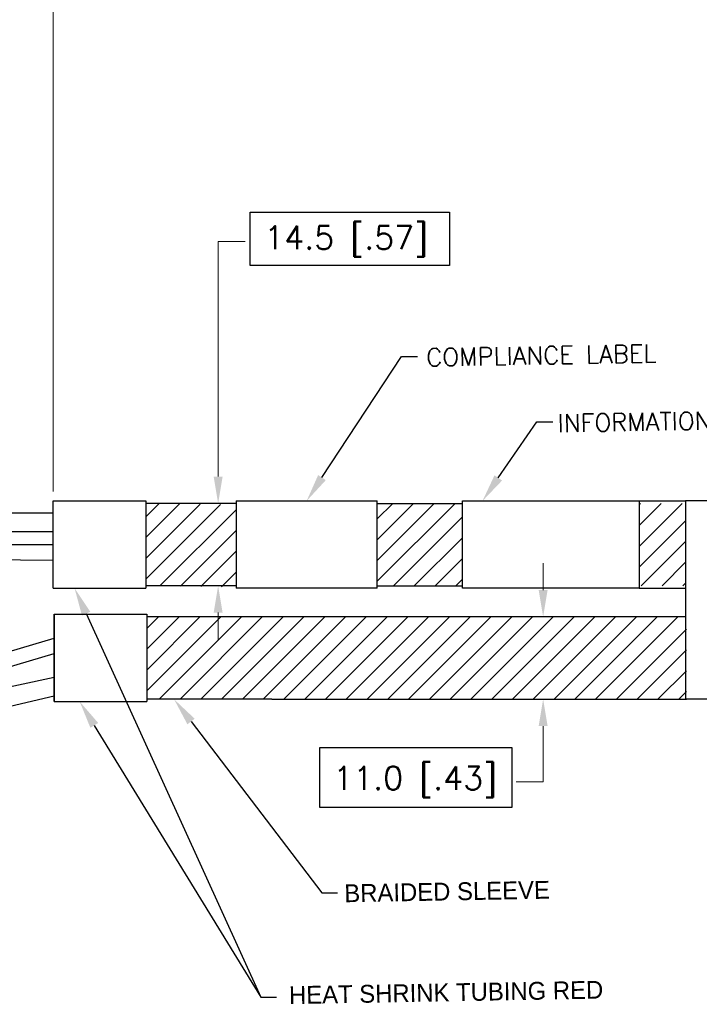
# Model space of a CAD drawing. Header units: millimetres. Extents: x -12 to 851, y -12 to 547.
# Tile 12 of 15: x 392 to 508, y 238 to 406. Entities that reach past the tile are written whole.
import ezdxf
from ezdxf import colors
from ezdxf.entities.mleader import LeaderData, LeaderLine
from ezdxf.math import Vec2, Vec3

# ---------------------------------------------------------------- set-up
doc = ezdxf.new("R2010")
doc.units = ezdxf.units.MM
doc.header["$PDMODE"] = 3
doc.layers.add('AM_5', color=3, linetype='Continuous', lineweight=15)
doc.layers.add('AM_8', color=1, linetype='Continuous', lineweight=15)
doc.styles.add('ROMANS', font='romans.shx')
doc.dimstyles.get("Standard").update_dxf_attribs({"dimtxt": 0.15625, "dimasz": 0.18, "dimexe": 0.125, "dimexo": 0.0625, "dimgap": 0.09, "dimtad": 0, "dimtih": 1, "dimtoh": 1, "dimdec": 3, "dimzin": 4, "dimdsep": 46, "dimtxsty": 'ROMANS', "dimcen": 0.0625, "dimclrd": 256, "dimclre": 256, "dimclrt": 3, "dimadec": 0, "dimazin": 1, "dimtfac": 1, "dimtdec": 3, "dimtofl": 0, "dimtmove": 0, "dimatfit": 1, "dimfxl": 1, "dimtolj": 1, "dimtzin": 0, "dimlwd": -1, "dimlwe": -1, "dimarcsym": 0})

# ---------------------------------------------------------------- blocks, each defined once
blk = doc.blocks.new('*D21')
at = {"layer": 'AM_5', "transparency": 16777216}
for p, q in [((197.65, 373.31), (197.65, 443.36)), ((397.78, 325.32), (397.78, 443.36)), ((202.22, 440.18), (233.26, 440.18)), ((393.21, 440.18), (353.13, 440.18))]:
    blk.add_line(p, q, dxfattribs=at)
for points in [[(202.22, 440.95), (202.22, 439.42), (197.65, 440.18)], [(393.21, 440.95), (393.21, 439.42), (397.78, 440.18)]]:
    blk.add_solid(points, dxfattribs=at)
at = {"layer": 'Defpoints', "color": 0, "transparency": 16777216}
for p in [(197.65, 440.18), (197.65, 371.73), (397.78, 323.73)]:
    blk.add_point(p, dxfattribs=at)
at = {"layer": 'AM_5', "color": 3, "transparency": 16777216, "insert": (293.19, 440.18), "char_height": 3.969, "attachment_point": 5, "style": 'ROMANS'}
blk.add_mtext('\\A1;5X 500.0+50.0/-0 [19.69+1.97/-0] ', dxfattribs=at)
blk = doc.blocks.new('*D17')
at = {"layer": 'AM_5', "transparency": 16777216}
for p, q in [((197.65, 373.31), (197.65, 461.68)), ((602.15, 327.44), (602.15, 461.68)), ((202.22, 458.5), (378.81, 458.5)), ((597.58, 458.5), (420.99, 458.5))]:
    blk.add_line(p, q, dxfattribs=at)
for points in [[(202.22, 459.27), (202.22, 457.74), (197.65, 458.5)], [(597.58, 459.27), (597.58, 457.74), (602.15, 458.5)]]:
    blk.add_solid(points, dxfattribs=at)
at = {"layer": 'Defpoints', "color": 0, "transparency": 16777216}
for p in [(602.15, 458.5), (197.65, 371.73), (602.15, 325.85)]:
    blk.add_point(p, dxfattribs=at)
at = {"layer": 'AM_5', "color": 3, "transparency": 16777216, "insert": (399.9, 458.5), "char_height": 3.969, "attachment_point": 5, "style": 'ROMANS'}
blk.add_mtext('\\A1;SEE TABLE 1', dxfattribs=at)
blk = doc.blocks.new('*D28')
at = {"layer": 'AM_5', "transparency": 16777216}
for p, q in [((425.84, 327.88), (425.84, 367.87)), ((425.84, 367.87), (430.41, 367.87)), ((419.94, 323.31), (429.02, 323.31)), ((419.94, 309.3), (429.02, 309.3)), ((425.84, 304.73), (425.84, 300.16))]:
    blk.add_line(p, q, dxfattribs=at)
for points in [[(425.08, 327.88), (426.6, 327.88), (425.84, 323.31)], [(425.08, 304.73), (426.6, 304.73), (425.84, 309.3)]]:
    blk.add_solid(points, dxfattribs=at)
at = {"layer": 'Defpoints', "color": 0, "transparency": 16777216}
for p in [(418.35, 323.31), (418.35, 309.3), (425.84, 309.3)]:
    blk.add_point(p, dxfattribs=at)
at = {"layer": 'AM_5', "color": 3, "transparency": 16777216, "insert": (447.63, 367.87), "char_height": 3.969, "attachment_point": 5, "style": 'ROMANS'}
blk.add_mtext('\\A1;14.5 [.57]', dxfattribs=at)
blk = doc.blocks.new('*D29')
at = {"layer": 'AM_5', "transparency": 16777216}
for p, q in [((481.13, 308.58), (481.13, 313.15)), ((475.34, 304.01), (484.3, 304.01)), ((475.34, 290), (484.3, 290)), ((481.13, 285.43), (481.13, 275.93)), ((481.13, 275.93), (476.56, 275.93))]:
    blk.add_line(p, q, dxfattribs=at)
for points in [[(480.37, 308.58), (481.89, 308.58), (481.13, 304.01)], [(480.37, 285.43), (481.89, 285.43), (481.13, 290)]]:
    blk.add_solid(points, dxfattribs=at)
at = {"layer": 'Defpoints', "color": 0, "transparency": 16777216}
for p in [(473.75, 304.01), (473.75, 290), (481.13, 290)]:
    blk.add_point(p, dxfattribs=at)
at = {"layer": 'AM_5', "color": 3, "transparency": 16777216, "insert": (459.34, 275.93), "char_height": 3.969, "attachment_point": 5, "style": 'ROMANS'}
blk.add_mtext('\\A1;11.0 [.43]', dxfattribs=at)

msp = doc.modelspace()

# ---------------------------------------------------------------- hatches: boundary and pattern name
at = {"layer": 'AM_8'}
h = msp.add_hatch(dxfattribs=at)
h.set_pattern_fill('_U', color=256, scale=2.5, angle=45, style=0, pattern_type=0)
h.set_pattern_definition([(45, (-37.0063, -23.46), (-1.767767, 1.767767), [])])
h.paths.add_polyline_path([(428.8938, 323.0949), (413.5549, 323.3062), (413.5549, 309.3014), (428.8938, 309.0901)])
h = msp.add_hatch(dxfattribs=at)
h.set_pattern_fill('_U', color=256, scale=2.5, angle=45, style=0, pattern_type=0)
h.set_pattern_definition([(45, (-43.2591, -23.46), (-1.767767, 1.767767), [])])
h.paths.add_polyline_path([(452.8995, 309.3014), (467.3835, 309.3014), (467.3835, 323.3062), (452.8995, 323.3062)])
h = msp.add_hatch(dxfattribs=at)
h.set_pattern_fill('_U', color=256, scale=2.5, angle=45, style=0, pattern_type=0)
h.set_pattern_definition([(45, (-54.1302, -23.46), (-1.767767, 1.767767), [])])
h.paths.add_polyline_path([(497.4541, 323.3062), (497.4541, 309.3014), (505.3679, 309.3014), (505.3679, 323.3062)])
h = msp.add_hatch(dxfattribs=at)
h.set_pattern_fill('_U', color=256, scale=2.5, angle=45, style=0, pattern_type=0)
h.set_pattern_definition([(45, (-37.1517, -42.7704), (-1.767767, 1.767767), [])])
h.paths.add_polyline_path([(505.5335, 303.9957), (413.7204, 303.9957), (413.7204, 289.9909), (505.5335, 289.9909)])

# ---------------------------------------------------------------- linework, layer by layer
for p, q in [((397.7774, 323.7288), (413.5549, 323.7288)), ((397.7774, 323.7288), (413.5549, 323.7288)), ((397.7774, 308.8788), (397.7774, 323.7288)), ((413.5549, 323.7288), (413.5549, 323.3062)), ((428.8938, 323.3062), (413.5549, 323.3062)), ((413.5549, 323.3062), (413.5549, 308.8788)), ((428.8938, 323.7288), (428.8938, 323.3062)), ((428.8938, 323.7288), (452.8995, 323.7288)), ((428.8938, 323.3062), (428.8938, 308.8788)), ((452.8995, 308.8788), (452.8995, 323.7288)), ((452.8995, 323.3062), (467.3835, 323.3062)), ((467.3835, 308.8788), (467.3835, 323.7288)), ((467.3835, 323.7288), (497.4541, 323.7288)), ((497.4541, 323.7288), (497.4541, 308.8788)), ((497.4541, 323.7288), (505.3679, 323.7288)), ((514.3615, 323.7288), (505.3679, 323.7288)), ((505.3679, 323.7288), (505.3679, 290.001)), ((397.7774, 308.8788), (413.5549, 308.8788)), ((397.7774, 308.8788), (413.5549, 308.8788)), ((428.8938, 309.3014), (413.5549, 309.3014)), ((452.8995, 308.8788), (428.8938, 308.8788)), ((452.8995, 309.3014), (467.3835, 309.3014)), ((497.4541, 308.8788), (467.3835, 308.8788)), ((497.4541, 308.8788), (505.3679, 308.8788)), ((397.943, 289.6077), (397.943, 304.4576)), ((397.943, 304.4576), (397.943, 289.6077)), ((397.943, 304.4576), (413.7204, 304.4576)), ((413.7204, 304.4576), (413.7204, 289.6077)), ((413.7204, 304.4576), (413.7204, 289.6077)), ((505.3679, 303.9957), (413.7204, 303.9957)), ((435.0012, 289.9909), (413.7204, 289.9909)), ((435.0012, 289.9909), (505.5335, 289.9909)), ((514.3615, 290.001), (505.3679, 290.001)), ((397.943, 289.6077), (413.7204, 289.6077))]:
    msp.add_line(p, q)
for points in [[(431.3139, 372.8231), (465.2167, 372.8231), (465.2167, 363.7828), (431.3139, 363.7828)], [(443.1671, 281.8043), (475.7917, 281.8043), (475.7917, 271.5716), (443.1671, 271.5716)]]:
    msp.add_lwpolyline(points, close=True)
for points in [[(310.3858, 369.4114), (310.3858, 369.4114, -0.08382251), (332.0139, 365.3723, -0.126205), (343.5299, 357.4436, 0.14018159), (358.1168, 347.9803, -0.20234225), (372.1919, 336.2151, 0.14363897), (384.4756, 323.3062), (387.3562, 321.7188), (397.7774, 321.7188)], [(310.3858, 366.2482), (310.3858, 366.2482, -0.08360265), (330.9239, 362.4034, -0.126205), (341.1454, 355.3659, 0.14018159), (357.1914, 344.9561, -0.20234225), (369.3798, 334.768, 0.14389073), (382.9205, 320.5521), (386.5425, 318.5561), (397.7774, 318.5561)], [(311.108, 331.3566), (311.108, 331.3566, -0.08147985), (338.5327, 326.244, 0.07406431), (357.7441, 322.3687, -0.11316207), (378.895, 316.3655, 0.12614289), (379.1355, 316.3038), (397.7774, 316.3038)], [(311.108, 298.0681), (311.108, 298.0681, 0.08090376), (339.608, 303.3894, -0.07406431), (357.9059, 307.0804, 0.11651171), (381.0213, 313.8067), (397.7774, 313.6701)], [(311.108, 278.3556), (311.108, 278.3556, 0.08066803), (338.5327, 283.4885, -0.07406431), (357.7441, 287.3638, 0.11847199), (388.4178, 297.5364, -0.0672286), (388.5399, 297.5912), (397.943, 300.3722)], [(311.108, 275.193), (311.108, 275.193, 0.08090376), (339.608, 280.5143, -0.07406431), (357.9059, 284.2053, 0.13254317), (389.4185, 295.2112, -0.07678745), (389.5562, 295.2771), (397.943, 297.8073)], [(310.3858, 243.4738), (310.3858, 243.4738, 0.08307325), (330.9239, 247.3291, 0.126205), (341.1454, 254.3666, -0.14018159), (357.1914, 264.7764, 0.20234225), (369.3798, 274.9645, -0.15142128), (385.7583, 291.1631), (397.943, 293.7337)], [(310.3858, 240.3211), (310.3858, 240.3211, 0.08382251), (332.0139, 244.3602, 0.126205), (343.5299, 252.2889, -0.14018159), (358.1168, 261.7522, 0.20234225), (372.1919, 273.5174, -0.16664892), (387.4419, 288.0944, -0.05019275), (387.5366, 288.1271), (397.943, 290.5854)]]:
    msp.add_lwpolyline(points, format="xyb")

# ---------------------------------------------------------------- texts
at = {"char_height": 3.036123, "attachment_point": 7, "rotation": 1.008587, "style": 'ROMANS'}
for s, insert in [('COMPLIANCE LABEL', (461.2718, 346.6223)), ('INFORMATION LABEL', (483.6391, 335.4173))]:
    msp.add_mtext_dynamic_manual_height_columns(s, width=56.592756, gutter_width=0.7812, heights=[0], dxfattribs=dict(at, insert=insert))
at = {"char_height": 3.036123, "attachment_point": 7, "rotation": 1.008587}
for s, width, heights, insert in [('BRAIDED SLEEVE', 56.592756, [0], (447.3302, 255.4264)), ('HEAT SHRINK TUBING RED', 79.975053, [2.3477], (437.9227, 238.1063))]:
    msp.add_mtext_dynamic_manual_height_columns(s, width=width, gutter_width=0.7812, heights=heights, dxfattribs=dict(at, insert=insert))

# ---------------------------------------------------------------- dimensions: what is measured, and where the dimension line sits
at = {"layer": 'AM_5'}
dim = msp.add_linear_dim(base=(602.1512, 458.5036), p1=(197.6536, 371.7268), p2=(602.1512, 325.8511), text='SEE TABLE 1', dimstyle='Standard', override={"dimtxt": 3.969, "dimasz": 4.57, "dimexe": 3.175, "dimexo": 1.5875, "dimgap": 2.286, "dimtp": 0.1, "dimtm": 0.1, "dimtfac": 0.71, "dimtdec": 2, "dimtmove": 1, "dimtzin": 7}, dxfattribs=at)
dim.commit()
dim.dimension.update_dxf_attribs({"geometry": '*D17', "text_midpoint": (399.9024, 458.5036)})
dim = msp.add_linear_dim(base=(197.6536, 440.1848), p1=(397.7774, 323.7288), p2=(197.6536, 371.7268), text='5X 500.0+50.0/-0 [19.69+1.97/-0] ', dimstyle='Standard', override={"dimtxt": 3.969, "dimasz": 4.57, "dimexe": 3.175, "dimexo": 1.5875, "dimgap": 2.286, "dimtp": 0.1, "dimtm": 0.1, "dimtfac": 0.71, "dimtdec": 2, "dimtzin": 7}, dxfattribs=at)
dim.commit()
dim.dimension.update_dxf_attribs({"geometry": '*D21', "text_midpoint": (293.1947, 440.1848), "dimtype": 160})
for base, p1, p2, text, picture, middle in [((425.8415, 309.3014), (418.3496, 323.3062), (418.3496, 309.3014), '14.5 [.57]', '*D28', (447.6285, 367.8689)), ((481.1285, 290.001), (473.7531, 304.0058), (473.7531, 290.001), '11.0 [.43]', '*D29', (459.3415, 275.9323))]:
    dim = msp.add_linear_dim(base=base, p1=p1, p2=p2, angle=90, text=text, dimstyle='Standard', override={"dimtxt": 3.969, "dimasz": 4.57, "dimexe": 3.175, "dimexo": 1.5875, "dimgap": 2.286, "dimtp": 0.1, "dimtm": 0.1, "dimtfac": 0.71, "dimtdec": 2, "dimtzin": 7}, dxfattribs=at)
    dim.commit()
    dim.dimension.update_dxf_attribs({"geometry": picture, "text_midpoint": middle, "dimtype": 160})

# ---------------------------------------------------------------- leaders
ml = msp.add_multileader_mtext('Standard', dxfattribs=at)
ml.set_content('', color=256)
ml.set_leader_properties()
ml.build(insert=Vec2(0, 0))
ml.multileader.update_dxf_attribs({"text_right_attachment_type": 6, "dogleg_length": 0.36, "arrow_head_size": 4.75})
ctx = ml.context
ctx.base_point, ctx.char_height, ctx.arrow_head_size, ctx.landing_gap_size, ctx.plane_origin = Vec3(459.7462, 348.314), 0.18, 4.75, 0.09, Vec3(444.9609, 385.6712)
ctx.right_attachment = 6
notes = []
notes.append((ctx, [(0, (1, 1, 0), (457.0543, 348.314), (1, 0), 2.6919, [(0, [(440.8966, 323.7288)], 0, [])])]))
ctx.mtext.insert, ctx.mtext.flow_direction = Vec3(459.8362, 348.404), 5
ml = msp.add_multileader_mtext('Standard', dxfattribs=at)
ml.set_content('', color=256)
ml.set_leader_properties()
ml.build(insert=Vec2(0, 0))
ml.multileader.update_dxf_attribs({"text_right_attachment_type": 6, "dogleg_length": 0.36, "arrow_head_size": 4.75})
ctx = ml.context
ctx.base_point, ctx.char_height, ctx.arrow_head_size, ctx.landing_gap_size, ctx.plane_origin = Vec3(482.7523, 337.206), 0.18, 4.75, 0.09, Vec3(469.0628, 305.0564)
ctx.right_attachment = 6
notes.append((ctx, [(0, (1, 1, 0), (480.0603, 337.206), (1, 0), 2.6919, [(0, [(470.8152, 323.7288)], 0, [])])]))
ctx.mtext.insert, ctx.mtext.flow_direction = Vec3(482.8423, 337.296), 5
ml = msp.add_multileader_mtext('Standard', dxfattribs=at)
ml.set_content('', color=256)
ml.set_leader_properties()
ml.build(insert=Vec2(0, 0))
ml.multileader.update_dxf_attribs({"text_right_attachment_type": 6, "dogleg_length": 0.36, "arrow_head_size": 4.75})
ctx = ml.context
ctx.base_point, ctx.char_height, ctx.arrow_head_size, ctx.landing_gap_size, ctx.plane_origin = Vec3(435.7902, 239.3421), 0.18, 4.75, 0.09, Vec3(393.4585, 305.0564)
ctx.right_attachment = 6
notes.append((ctx, [(0, (1, 1, 0), (433.0983, 239.3421), (1, 0), 2.6919, [(0, [(401.417, 308.8788)], 0, [])])]))
ctx.mtext.insert, ctx.mtext.flow_direction = Vec3(435.8802, 239.4321), 5
ml = msp.add_multileader_mtext('Standard', dxfattribs=at)
ml.set_content('', color=256)
ml.set_leader_properties()
ml.build(insert=Vec2(0, 0))
ml.multileader.update_dxf_attribs({"text_right_attachment_type": 6, "dogleg_length": 0.36, "arrow_head_size": 4.75})
ctx = ml.context
ctx.base_point, ctx.char_height, ctx.arrow_head_size, ctx.landing_gap_size, ctx.plane_origin = Vec3(446.1686, 257.0837), 0.18, 4.75, 0.09, Vec3(408.904, 305.479)
ctx.right_attachment = 6
notes.append((ctx, [(0, (1, 1, 0), (443.4767, 257.0837), (1, 0), 2.6919, [(0, [(418.3467, 289.9909)], 0, [])])]))
ctx.mtext.insert, ctx.mtext.flow_direction = Vec3(446.2586, 257.1737), 5
ml = msp.add_multileader_mtext('Standard', dxfattribs=at)
ml.set_content('', color=256)
ml.set_leader_properties()
ml.build(insert=Vec2(0, 0))
ml.multileader.update_dxf_attribs({"text_right_attachment_type": 6, "dogleg_length": 0.36, "arrow_head_size": 4.75})
ctx = ml.context
ctx.base_point, ctx.char_height, ctx.arrow_head_size, ctx.landing_gap_size, ctx.plane_origin = Vec3(435.7902, 239.3421), 0.18, 4.75, 0.09, Vec3(388.8447, 290.1019)
ctx.right_attachment = 6
notes.append((ctx, [(0, (1, 1, 0), (433.0983, 239.3421), (1, 0), 2.6919, [(0, [(402.2869, 289.6077)], 0, [])])]))
ctx.mtext.insert, ctx.mtext.flow_direction = Vec3(435.8802, 239.4321), 5
for ctx, leaders in notes:
    for number, flags, end, landing, length, lines in leaders:
        leader = LeaderData()
        leader.index, (leader.has_last_leader_line, leader.has_dogleg_vector, leader.attachment_direction) = number, flags
        leader.last_leader_point, leader.dogleg_vector, leader.dogleg_length = Vec3(end), Vec3(landing), length
        for number, points, colour, breaks in lines:
            line = LeaderLine()
            line.index, line.vertices, line.color, line.breaks = number, Vec3.list(points), colors.encode_raw_color(colour), breaks
            leader.lines.append(line)
        ctx.leaders.append(leader)

doc.saveas('drawing.dxf')
